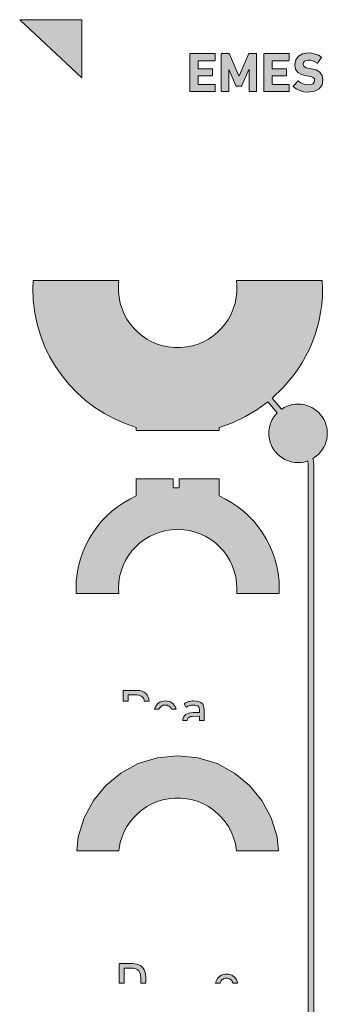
# Model space of a CAD drawing. Header units: millimetres. Extents: x -170 to -150, y -81 to 46.
# Tile 2 of 2: x -170 to -150, y -16 to 46. Entities that reach past the tile are written whole.
import ezdxf

# ---------------------------------------------------------------- set-up
doc = ezdxf.new("R2010")
doc.units = ezdxf.units.MM
doc.header["$MEASUREMENT"] = 0
doc.layers.add('Print', color=7, linetype='Continuous', lineweight=0)

# ---------------------------------------------------------------- blocks, each defined once
blk = doc.blocks.new('Block_0')
at = {"layer": 'Print', "transparency": 33554687}
h = blk.add_hatch(color=4, dxfattribs=at)
h.dxf.hatch_style = 2
h.paths.add_polyline_path([(-165.908, 45.861), (-169.845, 45.861), (-165.908, 42.185)])
h = blk.add_hatch(color=4, dxfattribs=at)
h.dxf.hatch_style = 2
h.paths.add_polyline_path([(-159.066, 41.328), (-159.055, 41.321), (-159.04, 41.318), (-157.503, 41.318), (-157.489, 41.321), (-157.477, 41.328), (-157.47, 41.339), (-157.468, 41.353), (-157.468, 41.731), (-157.47, 41.745), (-157.477, 41.756), (-157.489, 41.764), (-157.503, 41.766), (-158.536, 41.766), (-158.545, 41.767), (-158.552, 41.771), (-158.556, 41.778), (-158.557, 41.787), (-158.557, 42.284), (-158.556, 42.294), (-158.552, 42.3), (-158.545, 42.304), (-158.536, 42.306), (-157.676, 42.306), (-157.661, 42.308), (-157.65, 42.315), (-157.643, 42.326), (-157.641, 42.341), (-157.641, 42.715), (-157.643, 42.729), (-157.65, 42.74), (-157.661, 42.747), (-157.676, 42.75), (-158.536, 42.75), (-158.545, 42.751), (-158.552, 42.755), (-158.556, 42.762), (-158.557, 42.771), (-158.557, 43.247), (-158.556, 43.256), (-158.552, 43.263), (-158.545, 43.267), (-158.536, 43.268), (-157.503, 43.268), (-157.489, 43.271), (-157.477, 43.278), (-157.47, 43.289), (-157.468, 43.303), (-157.468, 43.681), (-157.47, 43.695), (-157.477, 43.706), (-157.489, 43.713), (-157.503, 43.716), (-159.04, 43.716), (-159.055, 43.713), (-159.066, 43.706), (-159.073, 43.695), (-159.076, 43.681), (-159.076, 41.353), (-159.073, 41.339)])
h = blk.add_hatch(color=4, dxfattribs=at)
h.dxf.hatch_style = 2
h.paths.add_polyline_path([(-157.073, 41.328), (-157.062, 41.321), (-157.047, 41.318), (-156.649, 41.318), (-156.634, 41.321), (-156.623, 41.328), (-156.616, 41.339), (-156.613, 41.353), (-156.613, 42.704), (-156.599, 42.704), (-156.155, 41.692), (-156.143, 41.672), (-156.128, 41.657), (-156.11, 41.649), (-156.088, 41.646), (-155.845, 41.646), (-155.823, 41.649), (-155.805, 41.657), (-155.79, 41.672), (-155.778, 41.692), (-155.333, 42.704), (-155.319, 42.704), (-155.319, 41.353), (-155.317, 41.339), (-155.31, 41.328), (-155.299, 41.321), (-155.284, 41.318), (-154.886, 41.318), (-154.871, 41.321), (-154.86, 41.328), (-154.853, 41.339), (-154.85, 41.353), (-154.85, 43.681), (-154.853, 43.695), (-154.86, 43.706), (-154.871, 43.713), (-154.886, 43.716), (-155.298, 43.716), (-155.317, 43.714), (-155.333, 43.707), (-155.345, 43.696), (-155.355, 43.681), (-155.951, 42.312), (-155.965, 42.312), (-156.571, 43.681), (-156.58, 43.696), (-156.593, 43.707), (-156.608, 43.714), (-156.627, 43.716), (-157.047, 43.716), (-157.062, 43.713), (-157.073, 43.706), (-157.08, 43.695), (-157.082, 43.681), (-157.082, 41.353), (-157.08, 41.339)])
h = blk.add_hatch(color=4, dxfattribs=at)
h.dxf.hatch_style = 2
h.paths.add_polyline_path([(-154.381, 41.328), (-154.37, 41.321), (-154.355, 41.318), (-152.818, 41.318), (-152.804, 41.321), (-152.793, 41.328), (-152.785, 41.339), (-152.783, 41.353), (-152.783, 41.731), (-152.785, 41.745), (-152.793, 41.756), (-152.804, 41.764), (-152.818, 41.766), (-153.851, 41.766), (-153.861, 41.767), (-153.867, 41.771), (-153.871, 41.778), (-153.872, 41.787), (-153.872, 42.284), (-153.871, 42.294), (-153.867, 42.3), (-153.861, 42.304), (-153.851, 42.306), (-152.991, 42.306), (-152.976, 42.308), (-152.965, 42.315), (-152.958, 42.326), (-152.956, 42.341), (-152.956, 42.715), (-152.958, 42.729), (-152.965, 42.74), (-152.976, 42.747), (-152.991, 42.75), (-153.851, 42.75), (-153.861, 42.751), (-153.867, 42.755), (-153.871, 42.762), (-153.872, 42.771), (-153.872, 43.247), (-153.871, 43.256), (-153.867, 43.263), (-153.861, 43.267), (-153.851, 43.268), (-152.818, 43.268), (-152.804, 43.271), (-152.793, 43.278), (-152.785, 43.289), (-152.783, 43.303), (-152.783, 43.681), (-152.785, 43.695), (-152.793, 43.706), (-152.804, 43.713), (-152.818, 43.716), (-154.355, 43.716), (-154.37, 43.713), (-154.381, 43.706), (-154.388, 43.695), (-154.391, 43.681), (-154.391, 41.353), (-154.388, 41.339)])
h = blk.add_hatch(color=4, dxfattribs=at)
h.dxf.hatch_style = 2
h.paths.add_polyline_path([(-152.514, 41.607), (-152.343, 41.48), (-152.122, 41.376), (-151.866, 41.305), (-151.59, 41.279), (-151.181, 41.336), (-150.887, 41.494), (-150.709, 41.733), (-150.649, 42.034), (-150.697, 42.321), (-150.841, 42.535), (-151.077, 42.679), (-151.403, 42.76), (-151.53, 42.778), (-151.705, 42.816), (-151.82, 42.873), (-151.884, 42.948), (-151.904, 43.043), (-151.884, 43.147), (-151.823, 43.23), (-151.722, 43.284), (-151.583, 43.303), (-151.438, 43.292), (-151.299, 43.257), (-151.163, 43.199), (-151.026, 43.12), (-151.013, 43.115), (-151, 43.115), (-150.988, 43.12), (-150.977, 43.13), (-150.762, 43.451), (-150.752, 43.468), (-150.751, 43.482), (-150.756, 43.493), (-150.769, 43.504), (-150.936, 43.609), (-151.132, 43.688), (-151.35, 43.737), (-151.583, 43.755), (-151.934, 43.702), (-152.202, 43.553), (-152.373, 43.322), (-152.433, 43.021), (-152.383, 42.74), (-152.236, 42.528), (-151.998, 42.383), (-151.675, 42.302), (-151.548, 42.284), (-151.37, 42.246), (-151.256, 42.189), (-151.195, 42.112), (-151.178, 42.016), (-151.203, 41.9), (-151.279, 41.81), (-151.402, 41.751), (-151.569, 41.731), (-151.752, 41.751), (-151.918, 41.806), (-152.067, 41.885), (-152.197, 41.978), (-152.21, 41.986), (-152.224, 41.988), (-152.238, 41.984), (-152.249, 41.974), (-152.517, 41.667), (-152.526, 41.651), (-152.528, 41.635), (-152.523, 41.62)])
h = blk.add_hatch(color=4, dxfattribs=at)
h.dxf.hatch_style = 2
h.paths.add_polyline_path([(-163.561, 29.349), (-168.998, 29.349), (-169.022, 28.861), (-168.99, 28.09), (-168.896, 27.337), (-168.742, 26.603), (-168.531, 25.893), (-168.266, 25.208), (-167.948, 24.551), (-167.581, 23.924), (-167.167, 23.33), (-166.709, 22.771), (-166.209, 22.251), (-165.669, 21.771), (-165.093, 21.334), (-164.482, 20.943), (-163.84, 20.599), (-163.169, 20.307), (-162.471, 20.068), (-162.471, 19.858), (-157.22, 19.858), (-157.22, 20.068), (-156.383, 20.363), (-155.586, 20.735), (-154.833, 21.179), (-154.128, 21.69), (-153.546, 20.988), (-153.655, 20.868), (-153.762, 20.726), (-153.855, 20.573), (-153.933, 20.411), (-153.996, 20.241), (-154.041, 20.063), (-154.069, 19.88), (-154.079, 19.69), (-154.069, 19.501), (-154.041, 19.317), (-153.996, 19.14), (-153.933, 18.97), (-153.855, 18.808), (-153.762, 18.655), (-153.655, 18.513), (-153.536, 18.381), (-153.404, 18.261), (-153.261, 18.154), (-153.109, 18.062), (-152.947, 17.983), (-152.777, 17.921), (-152.599, 17.875), (-152.415, 17.847), (-152.226, 17.838), (-152.037, 17.847), (-151.853, 17.875), (-151.676, 17.921), (-151.617, 17.942), (-151.584, 17.691), (-151.587, -37.146), (-151.633, -37.468), (-151.709, -37.781), (-151.814, -38.084), (-151.947, -38.376), (-152.107, -38.654), (-152.295, -38.917), (-152.509, -39.163), (-152.734, -38.977), (-152.974, -38.81), (-153.228, -38.664), (-153.495, -38.538), (-153.774, -38.435), (-154.063, -38.356), (-154.362, -38.301), (-154.669, -38.273), (-154.669, -37.256), (-155.022, -37.256), (-155.022, -38.273), (-155.364, -38.306), (-155.696, -38.372), (-156.016, -38.469), (-156.322, -38.594), (-156.613, -38.746), (-156.887, -38.924), (-157.142, -39.126), (-157.378, -39.35), (-157.591, -39.596), (-157.782, -39.86), (-157.947, -40.142), (-158.086, -40.441), (-158.197, -40.754), (-158.278, -41.08), (-158.328, -41.417), (-158.345, -41.764), (-158.334, -41.981), (-157.984, -41.981), (-157.995, -41.764), (-157.979, -41.442), (-157.931, -41.129), (-157.854, -40.827), (-157.748, -40.538), (-157.615, -40.262), (-157.457, -40.002), (-157.276, -39.76), (-157.073, -39.536), (-156.849, -39.333), (-156.607, -39.152), (-156.347, -38.994), (-156.072, -38.861), (-155.782, -38.755), (-155.48, -38.678), (-155.167, -38.63), (-154.845, -38.614), (-154.523, -38.63), (-154.211, -38.678), (-153.909, -38.755), (-153.619, -38.861), (-153.344, -38.994), (-153.084, -39.152), (-152.842, -39.333), (-152.618, -39.536), (-152.415, -39.76), (-152.233, -40.002), (-152.076, -40.262), (-151.943, -40.538), (-151.837, -40.827), (-151.759, -41.129), (-151.712, -41.442), (-151.695, -41.764), (-151.706, -41.981), (-151.357, -41.981), (-151.345, -41.764), (-151.361, -41.428), (-151.409, -41.101), (-151.485, -40.785), (-151.59, -40.481), (-151.721, -40.19), (-151.877, -39.914), (-152.057, -39.655), (-152.258, -39.412), (-152.021, -39.14), (-151.813, -38.849), (-151.635, -38.542), (-151.487, -38.219), (-151.371, -37.884), (-151.287, -37.537), (-151.236, -37.181), (-151.233, 17.722), (-151.276, 18.047), (-151.287, 18.096), (-151.191, 18.154), (-151.048, 18.261), (-150.917, 18.381), (-150.797, 18.513), (-150.69, 18.655), (-150.597, 18.808), (-150.519, 18.97), (-150.457, 19.14), (-150.411, 19.317), (-150.383, 19.501), (-150.373, 19.69), (-150.383, 19.88), (-150.411, 20.063), (-150.457, 20.241), (-150.519, 20.411), (-150.597, 20.573), (-150.69, 20.726), (-150.797, 20.868), (-150.917, 21), (-151.048, 21.12), (-151.191, 21.226), (-151.344, 21.319), (-151.506, 21.397), (-151.676, 21.46), (-151.853, 21.505), (-152.037, 21.534), (-152.226, 21.543), (-152.415, 21.534), (-152.599, 21.505), (-152.777, 21.46), (-152.947, 21.397), (-153.109, 21.319), (-153.261, 21.226), (-153.276, 21.215), (-153.857, 21.917), (-153.16, 22.584), (-152.536, 23.321), (-152.254, 23.713), (-151.991, 24.121), (-151.75, 24.543), (-151.532, 24.978), (-151.336, 25.427), (-151.163, 25.887), (-151.015, 26.359), (-150.893, 26.841), (-150.796, 27.333), (-150.726, 27.834), (-150.683, 28.344), (-150.669, 28.861), (-150.693, 29.349), (-156.13, 29.349), (-156.1, 29.054), (-156.1, 28.668), (-156.139, 28.29), (-156.213, 27.924), (-156.323, 27.572), (-156.465, 27.235), (-156.638, 26.917), (-156.84, 26.617), (-157.07, 26.34), (-157.324, 26.085), (-157.602, 25.856), (-157.901, 25.654), (-158.22, 25.481), (-158.556, 25.339), (-158.908, 25.229), (-159.274, 25.154), (-159.652, 25.116), (-160.038, 25.116), (-160.417, 25.154), (-160.783, 25.229), (-161.135, 25.339), (-161.471, 25.481), (-161.79, 25.654), (-162.089, 25.856), (-162.367, 26.085), (-162.621, 26.34), (-162.85, 26.617), (-163.053, 26.917), (-163.226, 27.235), (-163.368, 27.572), (-163.477, 27.924), (-163.552, 28.29), (-163.591, 28.668), (-163.591, 29.054)])
h = blk.add_hatch(color=4, dxfattribs=at)
h.dxf.hatch_style = 2
h.paths.add_polyline_path([(-162.471, 16.82), (-162.471, 15.73), (-162.883, 15.527), (-163.278, 15.297), (-163.655, 15.039), (-164.012, 14.757), (-164.348, 14.45), (-164.661, 14.121), (-164.951, 13.771), (-165.215, 13.4), (-165.454, 13.01), (-165.665, 12.603), (-165.847, 12.179), (-165.999, 11.741), (-166.119, 11.288), (-166.207, 10.823), (-166.26, 10.347), (-166.278, 9.861), (-166.263, 9.548), (-163.58, 9.548), (-163.595, 9.861), (-163.576, 10.245), (-163.519, 10.617), (-163.427, 10.976), (-163.301, 11.321), (-163.143, 11.649), (-162.955, 11.958), (-162.739, 12.246), (-162.497, 12.513), (-162.231, 12.755), (-161.942, 12.971), (-161.633, 13.158), (-161.305, 13.316), (-160.961, 13.443), (-160.601, 13.535), (-160.229, 13.592), (-159.845, 13.611), (-159.462, 13.592), (-159.09, 13.535), (-158.73, 13.443), (-158.386, 13.316), (-158.058, 13.158), (-157.749, 12.971), (-157.46, 12.755), (-157.194, 12.513), (-156.952, 12.246), (-156.736, 11.958), (-156.548, 11.649), (-156.39, 11.321), (-156.264, 10.976), (-156.172, 10.617), (-156.115, 10.245), (-156.095, 9.861), (-156.111, 9.548), (-153.428, 9.548), (-153.413, 9.861), (-153.431, 10.347), (-153.484, 10.823), (-153.572, 11.288), (-153.692, 11.741), (-153.844, 12.179), (-154.026, 12.603), (-154.237, 13.01), (-154.475, 13.4), (-154.74, 13.771), (-155.03, 14.121), (-155.343, 14.45), (-155.679, 14.757), (-156.036, 15.039), (-156.412, 15.297), (-156.808, 15.527), (-157.22, 15.73), (-157.22, 16.82), (-159.757, 16.82), (-159.757, 16.284), (-159.757, 16.275), (-159.76, 16.266), (-159.764, 16.258), (-159.769, 16.252), (-159.775, 16.247), (-159.783, 16.243), (-159.791, 16.241), (-159.801, 16.24), (-160.086, 16.24), (-160.096, 16.241), (-160.104, 16.243), (-160.112, 16.247), (-160.118, 16.252), (-160.124, 16.258), (-160.128, 16.266), (-160.13, 16.275), (-160.131, 16.284), (-160.131, 16.82)])
h = blk.add_hatch(color=4, dxfattribs=at)
h.dxf.hatch_style = 2
h.paths.add_polyline_path([(-162.989, 3.118), (-162.988, 3.123), (-162.986, 3.126), (-162.984, 3.129), (-162.981, 3.132), (-162.977, 3.133), (-162.973, 3.134), (-162.968, 3.135), (-162.432, 3.135), (-162.327, 3.127), (-162.234, 3.105), (-162.153, 3.069), (-162.086, 3.021), (-162.033, 2.96), (-161.995, 2.888), (-161.971, 2.805), (-161.966, 2.743), (-161.655, 2.743), (-161.666, 2.867), (-161.707, 3.006), (-161.772, 3.128), (-161.86, 3.232), (-161.97, 3.315), (-162.1, 3.376), (-162.249, 3.414), (-162.414, 3.427), (-163.268, 3.427), (-163.275, 3.426), (-163.282, 3.424), (-163.288, 3.421), (-163.293, 3.417), (-163.297, 3.412), (-163.3, 3.406), (-163.302, 3.399), (-163.303, 3.392), (-163.303, 2.743), (-162.989, 2.743), (-162.989, 3.114)])
h = blk.add_hatch(color=4, dxfattribs=at)
h.dxf.hatch_style = 2
h.paths.add_polyline_path([(-160.992, 2.292), (-160.959, 2.345), (-160.92, 2.39), (-160.873, 2.428), (-160.821, 2.457), (-160.762, 2.479), (-160.698, 2.492), (-160.629, 2.496), (-160.56, 2.492), (-160.496, 2.479), (-160.438, 2.457), (-160.385, 2.428), (-160.339, 2.39), (-160.299, 2.345), (-160.266, 2.292), (-160.245, 2.242), (-159.95, 2.242), (-159.966, 2.303), (-160.009, 2.405), (-160.064, 2.496), (-160.132, 2.573), (-160.212, 2.638), (-160.302, 2.69), (-160.402, 2.727), (-160.511, 2.75), (-160.629, 2.757), (-160.746, 2.75), (-160.855, 2.727), (-160.955, 2.691), (-161.045, 2.64), (-161.125, 2.575), (-161.193, 2.497), (-161.249, 2.406), (-161.292, 2.303), (-161.304, 2.263), (-161.31, 2.242), (-161.013, 2.242)])
h = blk.add_hatch(color=4, dxfattribs=at)
h.dxf.hatch_style = 2
h.paths.add_polyline_path([(-158.456, 2.036), (-158.457, 2.032), (-158.459, 2.029), (-158.461, 2.026), (-158.464, 2.023), (-158.468, 2.022), (-158.472, 2.021), (-158.477, 2.02), (-158.862, 2.02), (-159.008, 2.013), (-159.139, 1.989), (-159.252, 1.949), (-159.346, 1.893), (-159.421, 1.82), (-159.476, 1.73), (-159.51, 1.623), (-159.52, 1.514), (-159.235, 1.514), (-159.229, 1.576), (-159.211, 1.632), (-159.18, 1.68), (-159.135, 1.718), (-159.077, 1.747), (-159.005, 1.768), (-158.918, 1.78), (-158.477, 1.784), (-158.472, 1.784), (-158.468, 1.783), (-158.464, 1.781), (-158.461, 1.779), (-158.459, 1.776), (-158.457, 1.772), (-158.456, 1.768), (-158.456, 1.763), (-158.456, 1.576), (-158.462, 1.514), (-158.171, 1.514), (-158.171, 2.183), (-158.179, 2.327), (-158.207, 2.448), (-158.254, 2.547), (-158.322, 2.626), (-158.413, 2.685), (-158.528, 2.726), (-158.667, 2.75), (-158.833, 2.757), (-158.925, 2.754), (-159.011, 2.745), (-159.092, 2.731), (-159.167, 2.711), (-159.237, 2.687), (-159.3, 2.659), (-159.357, 2.627), (-159.408, 2.592), (-159.413, 2.586), (-159.417, 2.581), (-159.419, 2.575), (-159.421, 2.57), (-159.421, 2.563), (-159.421, 2.557), (-159.419, 2.55), (-159.415, 2.542), (-159.32, 2.38), (-159.316, 2.374), (-159.31, 2.37), (-159.304, 2.368), (-159.298, 2.366), (-159.291, 2.367), (-159.284, 2.369), (-159.277, 2.372), (-159.233, 2.402), (-159.192, 2.425), (-159.148, 2.445), (-159.1, 2.463), (-159.049, 2.477), (-158.992, 2.488), (-158.93, 2.494), (-158.862, 2.496), (-158.754, 2.492), (-158.666, 2.477), (-158.595, 2.453), (-158.541, 2.418), (-158.502, 2.372), (-158.475, 2.315), (-158.461, 2.246), (-158.456, 2.165), (-158.456, 2.041)])
h = blk.add_hatch(color=4, dxfattribs=at)
h.dxf.hatch_style = 2
h.paths.add_polyline_path([(-153.543, -5.842), (-153.918, -4.635), (-154.511, -3.542), (-155.297, -2.59), (-156.249, -1.805), (-157.341, -1.211), (-158.549, -0.837), (-159.845, -0.706), (-161.142, -0.837), (-162.349, -1.211), (-163.442, -1.805), (-164.394, -2.59), (-165.18, -3.542), (-165.773, -4.635), (-166.147, -5.842), (-166.236, -6.726), (-163.568, -6.726), (-163.552, -6.568), (-163.477, -6.201), (-163.368, -5.849), (-163.226, -5.513), (-163.053, -5.194), (-162.85, -4.895), (-162.621, -4.617), (-162.367, -4.363), (-162.089, -4.134), (-161.79, -3.932), (-161.471, -3.758), (-161.135, -3.616), (-160.783, -3.507), (-160.417, -3.432), (-160.038, -3.394), (-159.652, -3.394), (-159.274, -3.432), (-158.908, -3.507), (-158.556, -3.616), (-158.22, -3.758), (-157.901, -3.932), (-157.602, -4.134), (-157.324, -4.363), (-157.07, -4.617), (-156.84, -4.895), (-156.638, -5.194), (-156.465, -5.513), (-156.323, -5.849), (-156.213, -6.201), (-156.139, -6.568), (-156.123, -6.726), (-153.454, -6.726)])
h = blk.add_hatch(color=4, dxfattribs=at)
h.dxf.hatch_style = 2
h.paths.add_polyline_path([(-161.866, -15.101), (-161.866, -14.687), (-161.882, -14.533), (-161.893, -14.473), (-161.906, -14.42), (-161.921, -14.371), (-161.969, -14.251), (-162.032, -14.148), (-162.11, -14.06), (-162.201, -13.988), (-162.307, -13.932), (-162.426, -13.892), (-162.558, -13.868), (-162.704, -13.859), (-163.511, -13.859), (-163.519, -13.86), (-163.525, -13.862), (-163.531, -13.865), (-163.537, -13.869), (-163.541, -13.874), (-163.544, -13.88), (-163.546, -13.887), (-163.546, -13.895), (-163.546, -15.101), (-163.232, -15.101), (-163.232, -14.173), (-163.232, -14.168), (-163.231, -14.164), (-163.229, -14.16), (-163.227, -14.157), (-163.224, -14.155), (-163.22, -14.153), (-163.216, -14.152), (-163.211, -14.152), (-162.667, -14.156), (-162.574, -14.17), (-162.491, -14.194), (-162.418, -14.229), (-162.355, -14.274), (-162.301, -14.33), (-162.258, -14.399), (-162.224, -14.48), (-162.213, -14.515), (-162.203, -14.555), (-162.194, -14.603), (-162.182, -14.734), (-162.182, -15.101)])
h = blk.add_hatch(color=4, dxfattribs=at)
h.dxf.hatch_style = 2
h.paths.add_polyline_path([(-156.132, -14.881), (-156.187, -14.791), (-156.255, -14.713), (-156.335, -14.648), (-156.425, -14.597), (-156.525, -14.56), (-156.634, -14.537), (-156.752, -14.529), (-156.869, -14.537), (-156.978, -14.559), (-157.078, -14.596), (-157.168, -14.647), (-157.248, -14.712), (-157.316, -14.789), (-157.372, -14.88), (-157.415, -14.984), (-157.427, -15.024), (-157.438, -15.067), (-157.444, -15.101), (-157.152, -15.101), (-157.151, -15.096), (-157.14, -15.055), (-157.115, -14.995), (-157.082, -14.942), (-157.043, -14.896), (-156.996, -14.859), (-156.943, -14.829), (-156.885, -14.808), (-156.821, -14.794), (-156.752, -14.79), (-156.683, -14.794), (-156.619, -14.808), (-156.561, -14.829), (-156.508, -14.859), (-156.461, -14.896), (-156.422, -14.942), (-156.389, -14.995), (-156.364, -15.055), (-156.353, -15.096), (-156.352, -15.101), (-156.061, -15.101), (-156.066, -15.069), (-156.089, -14.984)])
at = {"layer": 'Print'}
for points in [[(-165.908, 45.861), (-169.845, 45.861), (-165.908, 42.185)], [(-159.066, 41.328), (-159.055, 41.321), (-159.04, 41.318), (-157.503, 41.318), (-157.489, 41.321), (-157.477, 41.328), (-157.47, 41.339), (-157.468, 41.353), (-157.468, 41.731), (-157.47, 41.745), (-157.477, 41.756), (-157.489, 41.764), (-157.503, 41.766), (-158.536, 41.766), (-158.545, 41.767), (-158.552, 41.771), (-158.556, 41.778), (-158.557, 41.787), (-158.557, 42.284), (-158.556, 42.294), (-158.552, 42.3), (-158.545, 42.304), (-158.536, 42.306), (-157.676, 42.306), (-157.661, 42.308), (-157.65, 42.315), (-157.643, 42.326), (-157.641, 42.341), (-157.641, 42.715), (-157.643, 42.729), (-157.65, 42.74), (-157.661, 42.747), (-157.676, 42.75), (-158.536, 42.75), (-158.545, 42.751), (-158.552, 42.755), (-158.556, 42.762), (-158.557, 42.771), (-158.557, 43.247), (-158.556, 43.256), (-158.552, 43.263), (-158.545, 43.267), (-158.536, 43.268), (-157.503, 43.268), (-157.489, 43.271), (-157.477, 43.278), (-157.47, 43.289), (-157.468, 43.303), (-157.468, 43.681), (-157.47, 43.695), (-157.477, 43.706), (-157.489, 43.713), (-157.503, 43.716), (-159.04, 43.716), (-159.055, 43.713), (-159.066, 43.706), (-159.073, 43.695), (-159.076, 43.681), (-159.076, 41.353), (-159.073, 41.339)], [(-157.073, 41.328), (-157.062, 41.321), (-157.047, 41.318), (-156.649, 41.318), (-156.634, 41.321), (-156.623, 41.328), (-156.616, 41.339), (-156.613, 41.353), (-156.613, 42.704), (-156.599, 42.704), (-156.155, 41.692), (-156.143, 41.672), (-156.128, 41.657), (-156.11, 41.649), (-156.088, 41.646), (-155.845, 41.646), (-155.823, 41.649), (-155.805, 41.657), (-155.79, 41.672), (-155.778, 41.692), (-155.333, 42.704), (-155.319, 42.704), (-155.319, 41.353), (-155.317, 41.339), (-155.31, 41.328), (-155.299, 41.321), (-155.284, 41.318), (-154.886, 41.318), (-154.871, 41.321), (-154.86, 41.328), (-154.853, 41.339), (-154.85, 41.353), (-154.85, 43.681), (-154.853, 43.695), (-154.86, 43.706), (-154.871, 43.713), (-154.886, 43.716), (-155.298, 43.716), (-155.317, 43.714), (-155.333, 43.707), (-155.345, 43.696), (-155.355, 43.681), (-155.951, 42.312), (-155.965, 42.312), (-156.571, 43.681), (-156.58, 43.696), (-156.593, 43.707), (-156.608, 43.714), (-156.627, 43.716), (-157.047, 43.716), (-157.062, 43.713), (-157.073, 43.706), (-157.08, 43.695), (-157.082, 43.681), (-157.082, 41.353), (-157.08, 41.339)], [(-154.381, 41.328), (-154.37, 41.321), (-154.355, 41.318), (-152.818, 41.318), (-152.804, 41.321), (-152.793, 41.328), (-152.785, 41.339), (-152.783, 41.353), (-152.783, 41.731), (-152.785, 41.745), (-152.793, 41.756), (-152.804, 41.764), (-152.818, 41.766), (-153.851, 41.766), (-153.861, 41.767), (-153.867, 41.771), (-153.871, 41.778), (-153.872, 41.787), (-153.872, 42.284), (-153.871, 42.294), (-153.867, 42.3), (-153.861, 42.304), (-153.851, 42.306), (-152.991, 42.306), (-152.976, 42.308), (-152.965, 42.315), (-152.958, 42.326), (-152.956, 42.341), (-152.956, 42.715), (-152.958, 42.729), (-152.965, 42.74), (-152.976, 42.747), (-152.991, 42.75), (-153.851, 42.75), (-153.861, 42.751), (-153.867, 42.755), (-153.871, 42.762), (-153.872, 42.771), (-153.872, 43.247), (-153.871, 43.256), (-153.867, 43.263), (-153.861, 43.267), (-153.851, 43.268), (-152.818, 43.268), (-152.804, 43.271), (-152.793, 43.278), (-152.785, 43.289), (-152.783, 43.303), (-152.783, 43.681), (-152.785, 43.695), (-152.793, 43.706), (-152.804, 43.713), (-152.818, 43.716), (-154.355, 43.716), (-154.37, 43.713), (-154.381, 43.706), (-154.388, 43.695), (-154.391, 43.681), (-154.391, 41.353), (-154.388, 41.339)], [(-152.514, 41.607), (-152.343, 41.48), (-152.122, 41.376), (-151.866, 41.305), (-151.59, 41.279), (-151.181, 41.336), (-150.887, 41.494), (-150.709, 41.733), (-150.649, 42.034), (-150.697, 42.321), (-150.841, 42.535), (-151.077, 42.679), (-151.403, 42.76), (-151.53, 42.778), (-151.705, 42.816), (-151.82, 42.873), (-151.884, 42.948), (-151.904, 43.043), (-151.884, 43.147), (-151.823, 43.23), (-151.722, 43.284), (-151.583, 43.303), (-151.438, 43.292), (-151.299, 43.257), (-151.163, 43.199), (-151.026, 43.12), (-151.013, 43.115), (-151, 43.115), (-150.988, 43.12), (-150.977, 43.13), (-150.762, 43.451), (-150.752, 43.468), (-150.751, 43.482), (-150.756, 43.493), (-150.769, 43.504), (-150.936, 43.609), (-151.132, 43.688), (-151.35, 43.737), (-151.583, 43.755), (-151.934, 43.702), (-152.202, 43.553), (-152.373, 43.322), (-152.433, 43.021), (-152.383, 42.74), (-152.236, 42.528), (-151.998, 42.383), (-151.675, 42.302), (-151.548, 42.284), (-151.37, 42.246), (-151.256, 42.189), (-151.195, 42.112), (-151.178, 42.016), (-151.203, 41.9), (-151.279, 41.81), (-151.402, 41.751), (-151.569, 41.731), (-151.752, 41.751), (-151.918, 41.806), (-152.067, 41.885), (-152.197, 41.978), (-152.21, 41.986), (-152.224, 41.988), (-152.238, 41.984), (-152.249, 41.974), (-152.517, 41.667), (-152.526, 41.651), (-152.528, 41.635), (-152.523, 41.62)], [(-162.471, 16.82), (-162.471, 15.73), (-162.883, 15.527), (-163.278, 15.297), (-163.655, 15.039), (-164.012, 14.757), (-164.348, 14.45), (-164.661, 14.121), (-164.951, 13.771), (-165.215, 13.4), (-165.454, 13.01), (-165.665, 12.603), (-165.847, 12.179), (-165.999, 11.741), (-166.119, 11.288), (-166.207, 10.823), (-166.26, 10.347), (-166.278, 9.861), (-166.263, 9.548), (-163.58, 9.548), (-163.595, 9.861), (-163.576, 10.245), (-163.519, 10.617), (-163.427, 10.976), (-163.301, 11.321), (-163.143, 11.649), (-162.955, 11.958), (-162.739, 12.246), (-162.497, 12.513), (-162.231, 12.755), (-161.942, 12.971), (-161.633, 13.158), (-161.305, 13.316), (-160.961, 13.443), (-160.601, 13.535), (-160.229, 13.592), (-159.845, 13.611), (-159.462, 13.592), (-159.09, 13.535), (-158.73, 13.443), (-158.386, 13.316), (-158.058, 13.158), (-157.749, 12.971), (-157.46, 12.755), (-157.194, 12.513), (-156.952, 12.246), (-156.736, 11.958), (-156.548, 11.649), (-156.39, 11.321), (-156.264, 10.976), (-156.172, 10.617), (-156.115, 10.245), (-156.095, 9.861), (-156.111, 9.548), (-153.428, 9.548), (-153.413, 9.861), (-153.431, 10.347), (-153.484, 10.823), (-153.572, 11.288), (-153.692, 11.741), (-153.844, 12.179), (-154.026, 12.603), (-154.237, 13.01), (-154.475, 13.4), (-154.74, 13.771), (-155.03, 14.121), (-155.343, 14.45), (-155.679, 14.757), (-156.036, 15.039), (-156.412, 15.297), (-156.808, 15.527), (-157.22, 15.73), (-157.22, 16.82), (-159.757, 16.82), (-159.757, 16.284), (-159.757, 16.275), (-159.76, 16.266), (-159.764, 16.258), (-159.769, 16.252), (-159.775, 16.247), (-159.783, 16.243), (-159.791, 16.241), (-159.801, 16.24), (-160.086, 16.24), (-160.096, 16.241), (-160.104, 16.243), (-160.112, 16.247), (-160.118, 16.252), (-160.124, 16.258), (-160.128, 16.266), (-160.13, 16.275), (-160.131, 16.284), (-160.131, 16.82)], [(-162.989, 3.118), (-162.988, 3.123), (-162.986, 3.126), (-162.984, 3.129), (-162.981, 3.132), (-162.977, 3.133), (-162.973, 3.134), (-162.968, 3.135), (-162.432, 3.135), (-162.327, 3.127), (-162.234, 3.105), (-162.153, 3.069), (-162.086, 3.021), (-162.033, 2.96), (-161.995, 2.888), (-161.971, 2.805), (-161.966, 2.743), (-161.655, 2.743), (-161.666, 2.867), (-161.707, 3.006), (-161.772, 3.128), (-161.86, 3.232), (-161.97, 3.315), (-162.1, 3.376), (-162.249, 3.414), (-162.414, 3.427), (-163.268, 3.427), (-163.275, 3.426), (-163.282, 3.424), (-163.288, 3.421), (-163.293, 3.417), (-163.297, 3.412), (-163.3, 3.406), (-163.302, 3.399), (-163.303, 3.392), (-163.303, 2.743), (-162.989, 2.743), (-162.989, 3.114)], [(-160.992, 2.292), (-160.959, 2.345), (-160.92, 2.39), (-160.873, 2.428), (-160.821, 2.457), (-160.762, 2.479), (-160.698, 2.492), (-160.629, 2.496), (-160.56, 2.492), (-160.496, 2.479), (-160.438, 2.457), (-160.385, 2.428), (-160.339, 2.39), (-160.299, 2.345), (-160.266, 2.292), (-160.245, 2.242), (-159.95, 2.242), (-159.966, 2.303), (-160.009, 2.405), (-160.064, 2.496), (-160.132, 2.573), (-160.212, 2.638), (-160.302, 2.69), (-160.402, 2.727), (-160.511, 2.75), (-160.629, 2.757), (-160.746, 2.75), (-160.855, 2.727), (-160.955, 2.691), (-161.045, 2.64), (-161.125, 2.575), (-161.193, 2.497), (-161.249, 2.406), (-161.292, 2.303), (-161.304, 2.263), (-161.31, 2.242), (-161.013, 2.242)], [(-158.456, 2.036), (-158.457, 2.032), (-158.459, 2.029), (-158.461, 2.026), (-158.464, 2.023), (-158.468, 2.022), (-158.472, 2.021), (-158.477, 2.02), (-158.862, 2.02), (-159.008, 2.013), (-159.139, 1.989), (-159.252, 1.949), (-159.346, 1.893), (-159.421, 1.82), (-159.476, 1.73), (-159.51, 1.623), (-159.52, 1.514), (-159.235, 1.514), (-159.229, 1.576), (-159.211, 1.632), (-159.18, 1.68), (-159.135, 1.718), (-159.077, 1.747), (-159.005, 1.768), (-158.918, 1.78), (-158.477, 1.784), (-158.472, 1.784), (-158.468, 1.783), (-158.464, 1.781), (-158.461, 1.779), (-158.459, 1.776), (-158.457, 1.772), (-158.456, 1.768), (-158.456, 1.763), (-158.456, 1.576), (-158.462, 1.514), (-158.171, 1.514), (-158.171, 2.183), (-158.179, 2.327), (-158.207, 2.448), (-158.254, 2.547), (-158.322, 2.626), (-158.413, 2.685), (-158.528, 2.726), (-158.667, 2.75), (-158.833, 2.757), (-158.925, 2.754), (-159.011, 2.745), (-159.092, 2.731), (-159.167, 2.711), (-159.237, 2.687), (-159.3, 2.659), (-159.357, 2.627), (-159.408, 2.592), (-159.413, 2.586), (-159.417, 2.581), (-159.419, 2.575), (-159.421, 2.57), (-159.421, 2.563), (-159.421, 2.557), (-159.419, 2.55), (-159.415, 2.542), (-159.32, 2.38), (-159.316, 2.374), (-159.31, 2.37), (-159.304, 2.368), (-159.298, 2.366), (-159.291, 2.367), (-159.284, 2.369), (-159.277, 2.372), (-159.233, 2.402), (-159.192, 2.425), (-159.148, 2.445), (-159.1, 2.463), (-159.049, 2.477), (-158.992, 2.488), (-158.93, 2.494), (-158.862, 2.496), (-158.754, 2.492), (-158.666, 2.477), (-158.595, 2.453), (-158.541, 2.418), (-158.502, 2.372), (-158.475, 2.315), (-158.461, 2.246), (-158.456, 2.165), (-158.456, 2.041)], [(-153.543, -5.842), (-153.918, -4.635), (-154.511, -3.542), (-155.297, -2.59), (-156.249, -1.805), (-157.341, -1.211), (-158.549, -0.837), (-159.845, -0.706), (-161.142, -0.837), (-162.349, -1.211), (-163.442, -1.805), (-164.394, -2.59), (-165.18, -3.542), (-165.773, -4.635), (-166.147, -5.842), (-166.236, -6.726), (-163.568, -6.726), (-163.552, -6.568), (-163.477, -6.201), (-163.368, -5.849), (-163.226, -5.513), (-163.053, -5.194), (-162.85, -4.895), (-162.621, -4.617), (-162.367, -4.363), (-162.089, -4.134), (-161.79, -3.932), (-161.471, -3.758), (-161.135, -3.616), (-160.783, -3.507), (-160.417, -3.432), (-160.038, -3.394), (-159.652, -3.394), (-159.274, -3.432), (-158.908, -3.507), (-158.556, -3.616), (-158.22, -3.758), (-157.901, -3.932), (-157.602, -4.134), (-157.324, -4.363), (-157.07, -4.617), (-156.84, -4.895), (-156.638, -5.194), (-156.465, -5.513), (-156.323, -5.849), (-156.213, -6.201), (-156.139, -6.568), (-156.123, -6.726), (-153.454, -6.726)], [(-161.866, -15.101), (-161.866, -14.687), (-161.882, -14.533), (-161.893, -14.473), (-161.906, -14.42), (-161.921, -14.371), (-161.969, -14.251), (-162.032, -14.148), (-162.11, -14.06), (-162.201, -13.988), (-162.307, -13.932), (-162.426, -13.892), (-162.558, -13.868), (-162.704, -13.859), (-163.511, -13.859), (-163.519, -13.86), (-163.525, -13.862), (-163.531, -13.865), (-163.537, -13.869), (-163.541, -13.874), (-163.544, -13.88), (-163.546, -13.887), (-163.546, -13.895), (-163.546, -15.101), (-163.232, -15.101), (-163.232, -14.173), (-163.232, -14.168), (-163.231, -14.164), (-163.229, -14.16), (-163.227, -14.157), (-163.224, -14.155), (-163.22, -14.153), (-163.216, -14.152), (-163.211, -14.152), (-162.667, -14.156), (-162.574, -14.17), (-162.491, -14.194), (-162.418, -14.229), (-162.355, -14.274), (-162.301, -14.33), (-162.258, -14.399), (-162.224, -14.48), (-162.213, -14.515), (-162.203, -14.555), (-162.194, -14.603), (-162.182, -14.734), (-162.182, -15.101)], [(-156.132, -14.881), (-156.187, -14.791), (-156.255, -14.713), (-156.335, -14.648), (-156.425, -14.597), (-156.525, -14.56), (-156.634, -14.537), (-156.752, -14.529), (-156.869, -14.537), (-156.978, -14.559), (-157.078, -14.596), (-157.168, -14.647), (-157.248, -14.712), (-157.316, -14.789), (-157.372, -14.88), (-157.415, -14.984), (-157.427, -15.024), (-157.438, -15.067), (-157.444, -15.101), (-157.152, -15.101), (-157.151, -15.096), (-157.14, -15.055), (-157.115, -14.995), (-157.082, -14.942), (-157.043, -14.896), (-156.996, -14.859), (-156.943, -14.829), (-156.885, -14.808), (-156.821, -14.794), (-156.752, -14.79), (-156.683, -14.794), (-156.619, -14.808), (-156.561, -14.829), (-156.508, -14.859), (-156.461, -14.896), (-156.422, -14.942), (-156.389, -14.995), (-156.364, -15.055), (-156.353, -15.096), (-156.352, -15.101), (-156.061, -15.101), (-156.066, -15.069), (-156.089, -14.984)]]:
    blk.add_lwpolyline(points, close=True, dxfattribs=at)
blk.add_lwpolyline([(-151.236, -37.181), (-151.233, 17.722), (-151.276, 18.047), (-151.287, 18.096), (-151.191, 18.154), (-151.048, 18.261), (-150.917, 18.381), (-150.797, 18.513), (-150.69, 18.655), (-150.597, 18.808), (-150.519, 18.97), (-150.457, 19.14), (-150.411, 19.317), (-150.383, 19.501), (-150.373, 19.69), (-150.383, 19.88), (-150.411, 20.063), (-150.457, 20.241), (-150.519, 20.411), (-150.597, 20.573), (-150.69, 20.726), (-150.797, 20.868), (-150.917, 21), (-151.048, 21.12), (-151.191, 21.226), (-151.344, 21.319), (-151.506, 21.397), (-151.676, 21.46), (-151.853, 21.505), (-152.037, 21.534), (-152.226, 21.543), (-152.415, 21.534), (-152.599, 21.505), (-152.777, 21.46), (-152.947, 21.397), (-153.109, 21.319), (-153.261, 21.226), (-153.276, 21.215), (-153.857, 21.917), (-153.16, 22.584), (-152.536, 23.321), (-152.254, 23.713), (-151.991, 24.121), (-151.75, 24.543), (-151.532, 24.978), (-151.336, 25.427), (-151.163, 25.887), (-151.015, 26.359), (-150.893, 26.841), (-150.796, 27.333), (-150.726, 27.834), (-150.683, 28.344), (-150.669, 28.861), (-150.693, 29.349), (-156.13, 29.349), (-156.1, 29.054), (-156.1, 28.668), (-156.139, 28.29), (-156.213, 27.924), (-156.323, 27.572), (-156.465, 27.235), (-156.638, 26.917), (-156.84, 26.617), (-157.07, 26.34), (-157.324, 26.085), (-157.602, 25.856), (-157.901, 25.654), (-158.22, 25.481), (-158.556, 25.339), (-158.908, 25.229), (-159.274, 25.154), (-159.652, 25.116), (-160.038, 25.116), (-160.417, 25.154), (-160.783, 25.229), (-161.135, 25.339), (-161.471, 25.481), (-161.79, 25.654), (-162.089, 25.856), (-162.367, 26.085), (-162.621, 26.34), (-162.85, 26.617), (-163.053, 26.917), (-163.226, 27.235), (-163.368, 27.572), (-163.477, 27.924), (-163.552, 28.29), (-163.591, 28.668), (-163.591, 29.054), (-163.561, 29.349), (-168.998, 29.349), (-169.022, 28.861), (-168.99, 28.09), (-168.896, 27.337), (-168.742, 26.603), (-168.531, 25.893), (-168.266, 25.208), (-167.948, 24.551), (-167.581, 23.924), (-167.167, 23.33), (-166.709, 22.771), (-166.209, 22.251), (-165.669, 21.771), (-165.093, 21.334), (-164.482, 20.943), (-163.84, 20.599), (-163.169, 20.307), (-162.471, 20.068), (-162.471, 19.858), (-157.22, 19.858), (-157.22, 20.068), (-156.383, 20.363), (-155.586, 20.735), (-154.833, 21.179), (-154.128, 21.69), (-153.546, 20.988), (-153.655, 20.868), (-153.762, 20.726), (-153.855, 20.573), (-153.933, 20.411), (-153.996, 20.241), (-154.041, 20.063), (-154.069, 19.88), (-154.079, 19.69), (-154.069, 19.501), (-154.041, 19.317), (-153.996, 19.14), (-153.933, 18.97), (-153.855, 18.808), (-153.762, 18.655), (-153.655, 18.513), (-153.536, 18.381), (-153.404, 18.261), (-153.261, 18.154), (-153.109, 18.062), (-152.947, 17.983), (-152.777, 17.921), (-152.599, 17.875), (-152.415, 17.847), (-152.226, 17.838), (-152.037, 17.847), (-151.853, 17.875), (-151.676, 17.921), (-151.617, 17.942), (-151.584, 17.691), (-151.587, -37.146)], dxfattribs=at)

msp = doc.modelspace()

# ---------------------------------------------------------------- block references
at = {"layer": 'Print'}
msp.add_blockref('Block_0', (0, 0), dxfattribs=at)

doc.saveas('drawing.dxf')
